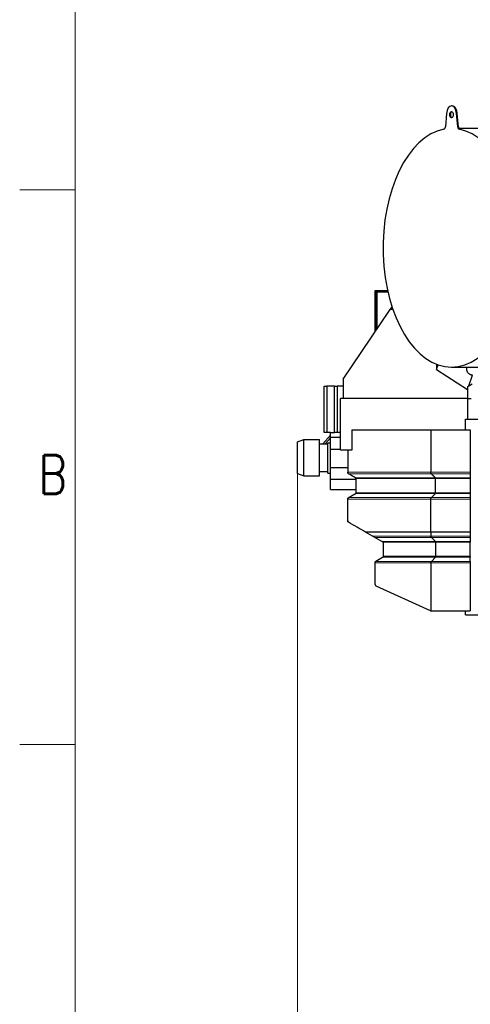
# Model space of a CAD drawing. Header units: inches. Extents: x 0 to 23760, y -13 to 16800.
# Tile 91 of 256: x 0 to 1626, y 11462 to 15014. Entities that reach past the tile are written whole.
import ezdxf

# ---------------------------------------------------------------- set-up
doc = ezdxf.new("R2010")
doc.units = ezdxf.units.IN
for name, color, linetype, true_color in [('1', 7, 'Continuous', 0xffffff), ('210', 7, 'Continuous', 0xffffff), ('254', 7, 'Continuous', 0xffffff)]:
    doc.layers.add(name, color=color, linetype=linetype, true_color=true_color)
doc.styles.add('latin_extended', font='simplex.shx')
doc.dimstyles.get("Standard").update_dxf_attribs({"dimtxt": 0.18, "dimasz": 0.18, "dimexe": 0.18, "dimexo": 0.0625, "dimgap": 0.09, "dimtad": 0, "dimtih": 1, "dimtoh": 1, "dimdec": 4, "dimzin": 0, "dimdsep": 46, "dimtxsty": 'Standard', "dimcen": 0.09, "dimadec": 0, "dimazin": 0, "dimtfac": 1, "dimtdec": 4, "dimtofl": 0, "dimtmove": 0, "dimatfit": 3, "dimfxl": 1, "dimtolj": 1, "dimtzin": 0, "dimarcsym": 0})

# ---------------------------------------------------------------- blocks, each defined once
blk = doc.blocks.new('_U12')
at = {"layer": '254', "color": 3, "linetype": 'Continuous', "lineweight": 13, "transparency": 16777216}
for p, q in [((8888.5, 13749.4), (8888.5, 9407)), ((1002.6, 13394.4), (1002.6, 9407)), ((1142.6, 9447), (8748.5, 9447))]:
    blk.add_line(p, q, dxfattribs=at)
at = {"layer": '254', "color": 3, "transparency": 16777216}
for points in [[(1142.6, 9470.3), (1142.6, 9423.6), (1002.6, 9447)], [(8748.5, 9423.6), (8748.5, 9470.3), (8888.5, 9447)]]:
    blk.add_solid(points, dxfattribs=at)
at = {"layer": 'Defpoints', "color": 0, "transparency": 16777216}
for p in [(8888.5, 13789.4), (1002.6, 13434.4), (8888.5, 9447)]:
    blk.add_point(p, dxfattribs=at)
at = {"layer": '254', "color": 2, "lineweight": 13, "transparency": 16777216, "insert": (4702.2, 9657), "char_height": 140, "attachment_point": 1, "style": 'latin_extended'}
blk.add_mtext('\\A1;7886', dxfattribs=at)

msp = doc.modelspace()

# ---------------------------------------------------------------- linework, layer by layer
at = {"layer": '1', "color": 2, "linetype": 'Continuous', "lineweight": 25}
for p, q in [((1540.085, 14676.307), (1535.934, 14627.89)), ((1560.695, 14703.577), (1558.237, 14703.577)), ((1580.541, 14627.89), (1576.39, 14676.307)), ((1582.998, 14627.89), (1578.848, 14676.307)), ((1796.611, 14622.077), (1584.747, 14622.077)), ((1282.554, 14037.86), (1327.59, 14037.86)), ((1282.554, 13888.633), (1282.554, 14037.86)), ((1328.255, 14034.86), (1285.554, 14034.86)), ((1285.554, 14034.86), (1285.554, 13893.078)), ((1288.554, 14032.736), (1328.737, 14032.736)), ((1288.554, 14032.736), (1288.554, 13897.528)), ((1167.034, 13717.371), (1336.328, 13968.36)), ((1336.328, 13968.36), (1343.513, 13979.013)), ((1347.1, 13968.36), (1336.328, 13968.36)), ((1504.069, 13771.566), (1504.069, 13752.537)), ((1504.069, 13752.537), (1509.682, 13769.484)), ((1504.069, 13752.537), (1616.084, 13680.305)), ((1558.237, 13761.077), (1799.068, 13761.077)), ((1167.034, 13717.371), (1167.034, 13647.36)), ((1620.332, 13693.13), (1633.315, 13732.336)), ((1098.554, 13692.36), (1108.554, 13692.36)), ((1098.554, 13525.36), (1098.554, 13692.36)), ((1135.91, 13692.36), (1108.554, 13692.36)), ((1108.554, 13692.36), (1108.554, 13525.36)), ((1135.91, 13692.36), (1145.91, 13692.36)), ((1135.91, 13525.36), (1135.91, 13692.36)), ((1167.034, 13692.36), (1145.91, 13692.36)), ((1145.91, 13692.36), (1145.91, 13525.36)), ((1616.084, 13680.305), (1617.534, 13684.681)), ((1616.084, 13680.305), (1617.534, 13681.745)), ((1617.534, 13691.515), (1620.332, 13693.13)), ((1617.534, 13684.681), (1617.534, 13691.515)), ((1617.534, 13681.745), (1617.534, 13684.681)), ((1617.534, 13647.36), (1617.534, 13681.745)), ((1620.332, 13693.13), (1632.535, 13700.176)), ((1617.534, 13647.36), (1157.534, 13647.36)), ((1157.534, 13461.86), (1157.534, 13647.36)), ((1617.534, 13573.362), (1617.534, 13647.36)), ((1628.948, 13646.86), (1617.534, 13646.86)), ((1608.534, 13534.85), (1608.534, 13573.36)), ((1608.534, 13573.36), (2184.534, 13573.36)), ((1198.071, 13534.86), (1198.071, 13461.86)), ((1198.071, 13534.86), (1483.59, 13534.86)), ((1483.59, 13534.86), (1483.59, 13381.456)), ((1483.59, 13534.86), (1625.534, 13534.86)), ((1625.534, 13534.86), (1625.534, 13381.456)), ((1002.554, 13491.441), (1025.554, 13499.36)), ((1025.554, 13369.36), (1025.554, 13499.36)), ((1025.554, 13499.36), (1081.554, 13499.36)), ((1025.554, 13369.36), (1025.554, 13499.36)), ((1081.554, 13369.36), (1081.554, 13499.36)), ((1121.055, 13515.644), (1093.917, 13484.362)), ((1108.554, 13525.36), (1098.554, 13525.36)), ((1101.86, 13484.361), (1121.054, 13506.487)), ((1121.054, 13525.36), (1108.554, 13525.36)), ((1121.054, 13507.82), (1121.054, 13525.36)), ((1121.054, 13525.36), (1135.91, 13525.36)), ((1121.054, 13507.82), (1157.535, 13507.82)), ((1121.054, 13487.36), (1121.054, 13507.82)), ((1145.91, 13525.36), (1135.91, 13525.36)), ((1157.534, 13525.36), (1145.91, 13525.36)), ((1002.554, 13377.28), (1002.554, 13491.441)), ((1081.554, 13484.36), (1112.054, 13484.36)), ((1112.054, 13487.36), (1121.054, 13487.36)), ((1112.054, 13378.36), (1112.054, 13487.36)), ((1121.054, 13487.643), (1120.809, 13487.36)), ((1121.054, 13473.86), (1121.054, 13487.36)), ((1121.054, 13464.86), (1121.054, 13473.86)), ((1121.054, 13399.36), (1121.054, 13464.86)), ((1121.054, 13464.86), (1157.535, 13464.86)), ((1198.071, 13461.86), (1157.534, 13461.86)), ((1183.534, 13461.86), (1183.534, 13381.456)), ((1121.054, 13399.36), (1183.533, 13399.36)), ((1121.054, 13390.36), (1121.054, 13399.36)), ((1002.554, 13377.28), (1025.554, 13369.36)), ((1025.554, 13369.36), (1081.554, 13369.36)), ((1081.554, 13384.36), (1112.054, 13384.36)), ((1112.054, 13378.36), (1121.054, 13378.36)), ((1121.054, 13378.36), (1121.054, 13390.36)), ((1121.054, 13356.4), (1121.054, 13378.36)), ((1121.054, 13356.4), (1213.532, 13356.4)), ((1121.054, 13319.81), (1121.054, 13356.4)), ((1213.534, 13307.404), (1213.534, 13358.94)), ((1500.91, 13307.404), (1500.91, 13358.94)), ((1625.534, 13381.456), (1625.534, 13376.26)), ((1625.534, 13361.538), (1625.534, 13358.94)), ((1625.534, 13358.94), (1625.534, 13307.404)), ((1121.054, 13319.81), (1213.532, 13319.81)), ((1625.534, 13290.083), (1625.534, 13284.887)), ((1272.803, 13151.452), (1247.765, 13165.947)), ((1307.202, 13131.538), (1281.77, 13146.26)), ((1483.59, 13165.947), (1483.59, 13151.452)), ((1500.044, 13131.538), (1485.322, 13146.26)), ((1625.534, 13169.425), (1625.534, 13165.947)), ((1625.534, 13165.947), (1625.534, 13151.452)), ((1625.534, 13151.452), (1625.534, 13146.26)), ((1625.534, 13146.26), (1625.534, 13131.538)), ((1312.534, 13078.645), (1312.534, 13126.721)), ((1500.91, 13128.94), (1500.91, 13077.404)), ((1625.534, 13131.538), (1625.534, 13128.94)), ((1625.534, 13077.404), (1625.534, 13128.94)), ((1285.534, 13061.324), (1308.884, 13074.806)), ((1500.91, 13077.404), (1312.265, 13077.404)), ((1500.044, 13074.806), (1485.322, 13060.083)), ((1625.534, 13077.404), (1500.91, 13077.404)), ((1625.534, 13077.404), (1625.534, 13074.806)), ((1625.534, 13060.083), (1625.534, 13074.806)), ((1282.534, 12976.796), (1282.534, 13054.887)), ((1483.59, 13054.887), (1483.59, 12882.075)), ((1625.534, 13060.083), (1625.534, 13054.887)), ((1625.534, 13054.887), (1625.534, 12881.86)), ((1482.708, 12882.393), (1286.061, 12971.329)), ((1485.181, 12881.86), (1625.534, 12881.86)), ((1608.534, 12867.36), (1608.534, 12881.866)), ((1608.534, 12867.36), (2320.534, 12867.36))]:
    msp.add_line(p, q, dxfattribs=at)
at = {"layer": '1', "color": 110, "linetype": 'Continuous', "lineweight": 13}
for p, q in [((1576.39, 14676.307), (1578.848, 14676.307)), ((1580.541, 14627.89), (1582.998, 14627.89)), ((1585.578, 14619.43), (1588.036, 14619.43)), ((1485.322, 13376.26), (1186.534, 13376.26)), ((1500.044, 13361.538), (1212.034, 13361.538)), ((1500.91, 13358.94), (1213.534, 13358.94)), ((1625.534, 13376.26), (1485.322, 13376.26)), ((1625.534, 13361.538), (1500.044, 13361.538)), ((1625.534, 13358.94), (1500.91, 13358.94)), ((1483.59, 13284.887), (1183.534, 13284.887)), ((1485.322, 13290.083), (1186.534, 13290.083)), ((1500.044, 13304.806), (1212.033, 13304.806)), ((1500.91, 13307.404), (1213.534, 13307.404)), ((1625.534, 13284.887), (1483.59, 13284.887)), ((1625.534, 13290.083), (1485.322, 13290.083)), ((1625.534, 13304.806), (1500.044, 13304.806)), ((1625.534, 13307.404), (1500.91, 13307.404)), ((1483.59, 13151.452), (1272.803, 13151.452)), ((1485.322, 13146.26), (1281.77, 13146.26)), ((1625.534, 13151.452), (1483.59, 13151.452)), ((1625.534, 13146.26), (1485.322, 13146.26)), ((1500.044, 13131.538), (1307.202, 13131.538)), ((1500.91, 13128.94), (1311.553, 13128.94)), ((1625.534, 13131.538), (1500.044, 13131.538)), ((1625.534, 13128.94), (1500.91, 13128.94)), ((1500.044, 13074.806), (1308.884, 13074.806)), ((1625.534, 13074.806), (1500.044, 13074.806)), ((1282.534, 13054.887), (1483.59, 13054.887)), ((1485.322, 13060.083), (1284.022, 13060.083)), ((1483.59, 13054.887), (1625.534, 13054.887)), ((1625.534, 13060.083), (1485.322, 13060.083))]:
    msp.add_line(p, q, dxfattribs=at)
at = {"layer": '1', "color": 2, "linetype": 'Continuous', "lineweight": 25}
for centre, radius, start, end in [((1189.534, 13206.59), 6, 180, 193.038234), ((1309.534, 13126.721), 3, 47.686056, 59.932987), ((1309.534, 13126.721), 3, 0, 47.68667), ((1309.534, 13078.645), 3, 323.719688, 335.564062), ((1288.534, 13056.128), 6, 138.762188, 153.490313), ((1288.534, 13056.128), 6, 120, 138.761732), ((1288.534, 12976.796), 6, 180, 245.664601), ((1485.181, 12887.86), 6, 254.626731, 270)]:
    msp.add_arc(centre, radius, start, end, dxfattribs=at)
for centre, major_axis, ratio, start_param, end_param in [((1558.237, 14671.577), (0, -32), 0.57357644, 1.71915435, 4.56403095), ((1560.695, 14671.577), (0, 11), 0.57357644, 0.19595684, 1.57079633), ((1560.695, 14671.577), (0, 11), 0.57357644, 1.57079633, 2.94563581), ((1560.695, 14671.577), (0, -32), 0.57357644, 1.71915435, 3.14159265), ((1558.237, 14191.577), (0, 430.5), 0.57357644, 0.11095348, 6.17223182), ((1530.261, 14629.368), (0, 10), 0.57357644, 3.25254614, 4.56403095), ((1586.213, 14629.368), (0, 10), 0.57357644, 1.71915435, 3.03063917), ((1588.671, 14629.368), (0, 10), 0.57357644, 1.71915435, 3.03063917), ((1309.534, 13078.645), (-3, 0), 1, 2.71511436, 3.14159265), ((1485.181, 12887.86), (-6, 0), 1, 1.14606349, 1.30248217)]:
    msp.add_ellipse(centre, major_axis=major_axis, ratio=ratio, start_param=start_param, end_param=end_param, dxfattribs=at)
msp.add_ellipse((1558.237, 14671.577), major_axis=(0, 11), ratio=0.57357644, dxfattribs=at)
for points, knots in [([(1612.195, 13760.977), (1612.068, 13759.137), (1611.983, 13754.622), (1612.939, 13747.609), (1615.94, 13741.422), (1619.779, 13737.772), (1622.825, 13735.866), (1625.855, 13734.543), (1629.897, 13733.522), (1632.385, 13733.305), (1633.645, 13733.385)], [0, 0, 0, 0, 0.09954474, 0.25084734, 0.41865396, 0.5407723, 0.6038739, 0.69803699, 0.82996787, 1, 1, 1, 1]), ([(1186.528, 13201.397), (1186.359, 13201.495), (1186.192, 13201.603), (1185.863, 13201.84), (1185.701, 13201.969), (1185.462, 13202.182), (1185.383, 13202.256), (1185.226, 13202.412), (1185.149, 13202.493), (1184.996, 13202.663), (1184.92, 13202.752), (1184.808, 13202.892), (1184.771, 13202.94), (1184.697, 13203.038), (1184.661, 13203.088), (1184.553, 13203.242), (1184.483, 13203.348), (1184.347, 13203.571), (1184.281, 13203.688), (1184.185, 13203.87), (1184.154, 13203.933), (1184.092, 13204.061), (1184.063, 13204.126), (1183.976, 13204.325), (1183.921, 13204.463), (1183.821, 13204.749), (1183.775, 13204.898), (1183.713, 13205.131), (1183.694, 13205.21), (1183.667, 13205.332), (1183.658, 13205.373), (1183.642, 13205.456), (1183.634, 13205.497), (1183.597, 13205.705), (1183.574, 13205.874), (1183.543, 13206.218), (1183.534, 13206.394), (1183.534, 13206.572)], [0, 0, 0, 0, 0.125, 0.125, 0.25, 0.25, 0.3125, 0.3125, 0.375, 0.375, 0.4375, 0.4375, 0.46875, 0.46875, 0.5, 0.5, 0.5625, 0.5625, 0.625, 0.625, 0.65625, 0.65625, 0.6875, 0.6875, 0.75, 0.75, 0.8125, 0.8125, 0.84375, 0.84375, 0.859375, 0.859375, 0.875, 0.875, 0.9375, 0.9375, 1, 1, 1, 1]), ([(1483.59, 13165.947), (1455.819, 13165.947), (1428.048, 13165.947), (1372.506, 13165.947), (1344.735, 13165.947), (1293.898, 13165.947), (1270.831, 13165.947), (1247.765, 13165.947)], [0, 0, 0, 0, 0.3532817, 0.3532817, 0.7065634, 0.7065634, 1, 1, 1, 1]), ([(1281.77, 13146.26), (1281.705, 13146.298), (1281.639, 13146.336), (1281.508, 13146.412), (1281.442, 13146.45), (1281.31, 13146.527), (1281.244, 13146.565), (1281.145, 13146.622), (1281.112, 13146.641), (1281.046, 13146.679), (1281.014, 13146.698), (1280.916, 13146.755), (1280.852, 13146.792), (1280.725, 13146.866), (1280.662, 13146.902), (1280.475, 13147.01), (1280.353, 13147.081), (1280.203, 13147.168), (1280.173, 13147.185), (1280.113, 13147.22), (1280.084, 13147.237), (1279.995, 13147.288), (1279.937, 13147.322), (1279.764, 13147.422), (1279.651, 13147.487), (1279.43, 13147.615), (1279.322, 13147.678), (1279.108, 13147.802), (1279.003, 13147.862), (1278.692, 13148.043), (1278.49, 13148.16), (1278.094, 13148.388), (1277.901, 13148.5), (1277.52, 13148.721), (1277.334, 13148.828), (1276.97, 13149.039), (1276.791, 13149.143), (1276.439, 13149.347), (1276.266, 13149.447), (1275.925, 13149.644), (1275.757, 13149.742), (1275.259, 13150.03), (1274.936, 13150.217), (1274.305, 13150.582), (1273.996, 13150.761), (1273.391, 13151.111), (1273.094, 13151.283), (1272.803, 13151.452)], [0, 0, 0, 0, 0.015625, 0.015625, 0.03125, 0.03125, 0.046875, 0.046875, 0.0546875, 0.0546875, 0.0625, 0.0625, 0.078125, 0.078125, 0.09375, 0.09375, 0.125, 0.125, 0.1328125, 0.1328125, 0.140625, 0.140625, 0.15625, 0.15625, 0.1875, 0.1875, 0.21875, 0.21875, 0.25, 0.25, 0.3125, 0.3125, 0.375, 0.375, 0.4375, 0.4375, 0.5, 0.5, 0.5625, 0.5625, 0.625, 0.625, 0.75, 0.75, 0.875, 0.875, 1, 1, 1, 1]), ([(1625.534, 13165.947), (1601.876, 13165.947), (1578.219, 13165.947), (1542.733, 13165.947), (1530.905, 13165.947), (1507.247, 13165.947), (1495.419, 13165.947), (1483.59, 13165.947)], [0, 0, 0, 0, 0.5, 0.5, 0.75, 0.75, 1, 1, 1, 1]), ([(1311.037, 13129.318), (1310.91, 13129.391), (1310.781, 13129.466), (1310.518, 13129.618), (1310.384, 13129.695), (1310.11, 13129.854), (1309.971, 13129.935), (1309.755, 13130.06), (1309.682, 13130.102), (1309.535, 13130.187), (1309.46, 13130.231), (1309.307, 13130.319), (1309.23, 13130.363), (1309.073, 13130.454), (1308.994, 13130.501), (1308.831, 13130.595), (1308.748, 13130.643), (1308.578, 13130.741), (1308.491, 13130.792), (1308.312, 13130.895), (1308.221, 13130.948), (1308.103, 13131.016), (1308.079, 13131.03), (1308.031, 13131.058), (1308.007, 13131.072), (1307.934, 13131.114), (1307.885, 13131.143), (1307.785, 13131.2), (1307.734, 13131.23), (1307.631, 13131.289), (1307.579, 13131.319), (1307.512, 13131.358), (1307.499, 13131.366), (1307.472, 13131.382), (1307.458, 13131.39), (1307.417, 13131.413), (1307.39, 13131.429), (1307.309, 13131.476), (1307.255, 13131.507), (1307.202, 13131.538)], [0, 0, 0, 0, 0.125, 0.125, 0.25, 0.25, 0.375, 0.375, 0.4375, 0.4375, 0.5, 0.5, 0.5625, 0.5625, 0.625, 0.625, 0.6875, 0.6875, 0.75, 0.75, 0.8125, 0.8125, 0.828125, 0.828125, 0.84375, 0.84375, 0.875, 0.875, 0.90625, 0.90625, 0.9375, 0.9375, 0.9453125, 0.9453125, 0.953125, 0.953125, 0.96875, 0.96875, 1, 1, 1, 1]), ([(1311.553, 13128.94), (1311.473, 13129.013), (1311.389, 13129.082), (1311.216, 13129.208), (1311.127, 13129.265), (1311.037, 13129.318)], [0, 0, 0, 0, 0.5, 0.5, 1, 1, 1, 1]), ([(1308.884, 13074.806), (1308.937, 13074.836), (1308.99, 13074.867), (1309.096, 13074.928), (1309.149, 13074.959), (1309.228, 13075.004), (1309.255, 13075.02), (1309.307, 13075.05), (1309.333, 13075.065), (1309.41, 13075.109), (1309.46, 13075.138), (1309.559, 13075.196), (1309.608, 13075.224), (1309.681, 13075.266), (1309.705, 13075.279), (1309.752, 13075.307), (1309.776, 13075.321), (1309.893, 13075.388), (1309.982, 13075.44), (1310.157, 13075.541), (1310.242, 13075.59), (1310.408, 13075.686), (1310.49, 13075.733), (1310.65, 13075.825), (1310.728, 13075.87), (1310.883, 13075.96), (1310.959, 13076.003), (1311.034, 13076.047)], [0, 0, 0, 0, 0.0625, 0.0625, 0.125, 0.125, 0.15625, 0.15625, 0.1875, 0.1875, 0.25, 0.25, 0.3125, 0.3125, 0.34375, 0.34375, 0.375, 0.375, 0.5, 0.5, 0.625, 0.625, 0.75, 0.75, 0.875, 0.875, 1, 1, 1, 1]), ([(1311.034, 13076.047), (1311.157, 13076.118), (1311.278, 13076.199), (1311.512, 13076.385), (1311.625, 13076.489), (1311.785, 13076.661), (1311.837, 13076.721), (1311.912, 13076.816), (1311.936, 13076.848), (1311.984, 13076.913), (1312.007, 13076.946), (1312.119, 13077.114), (1312.198, 13077.256), (1312.265, 13077.404)], [0, 0, 0, 0, 0.25, 0.25, 0.5, 0.5, 0.625, 0.625, 0.6875, 0.6875, 0.75, 0.75, 1, 1, 1, 1]), ([(1282.534, 13056.128), (1282.534, 13056.338), (1282.545, 13056.545), (1282.587, 13056.95), (1282.618, 13057.149), (1282.698, 13057.539), (1282.748, 13057.729), (1282.82, 13057.961), (1282.835, 13058.007), (1282.866, 13058.099), (1282.882, 13058.144), (1282.932, 13058.279), (1282.966, 13058.367), (1283.074, 13058.624), (1283.152, 13058.787), (1283.316, 13059.095), (1283.402, 13059.241), (1283.534, 13059.447), (1283.579, 13059.513), (1283.646, 13059.609), (1283.669, 13059.64), (1283.714, 13059.702), (1283.737, 13059.732), (1283.849, 13059.879), (1283.937, 13059.987), (1284.022, 13060.083)], [0, 0, 0, 0, 0.125, 0.125, 0.25, 0.25, 0.375, 0.375, 0.40625, 0.40625, 0.4375, 0.4375, 0.5, 0.5, 0.625, 0.625, 0.75, 0.75, 0.8125, 0.8125, 0.84375, 0.84375, 0.875, 0.875, 1, 1, 1, 1]), ([(1282.534, 13054.887), (1282.534, 13055.102), (1282.534, 13055.313), (1282.534, 13055.623), (1282.534, 13055.725), (1282.534, 13055.878), (1282.534, 13055.929), (1282.534, 13056.029), (1282.534, 13056.079), (1282.534, 13056.128)], [0, 0, 0, 0, 0.5, 0.5, 0.75, 0.75, 0.875, 0.875, 1, 1, 1, 1])]:
    msp.add_open_spline(points, degree=3, knots=knots, dxfattribs=at)
for points, weights in [([(1186.534, 13376.26), (1183.534, 13377.992), (1183.534, 13381.456)], [1, 0.866025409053, 1]), ([(1213.534, 13358.94), (1213.534, 13360.672), (1212.034, 13361.538)], [1, 0.866025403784, 1]), ([(1485.322, 13376.26), (1483.59, 13377.992), (1483.59, 13381.456)], [1, 0.866025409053, 1]), ([(1500.91, 13358.94), (1500.91, 13360.672), (1500.044, 13361.538)], [1, 0.866025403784, 1]), ([(1183.534, 13284.887), (1183.534, 13288.351), (1186.534, 13290.083)], [1, 0.866025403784, 1]), ([(1212.033, 13304.806), (1213.533, 13305.672), (1213.534, 13307.404)], [1, 0.866025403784, 1]), ([(1483.59, 13284.887), (1483.59, 13288.351), (1485.322, 13290.083)], [1, 0.866025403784, 1]), ([(1500.044, 13304.806), (1500.91, 13305.672), (1500.91, 13307.404)], [1, 0.866025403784, 1]), ([(1625.534, 13307.404), (1625.534, 13305.672), (1625.534, 13304.806)], [1, 0.866025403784, 1]), ([(1485.322, 13146.26), (1483.592, 13147.991), (1483.59, 13151.452)], [1, 0.866133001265, 0.999784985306]), ([(1500.91, 13128.94), (1500.91, 13130.672), (1500.044, 13131.538)], [1, 0.866025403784, 1]), ([(1500.044, 13074.806), (1500.91, 13075.672), (1500.91, 13077.404)], [1, 0.86602540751, 1]), ([(1483.59, 13054.887), (1483.59, 13058.351), (1485.322, 13060.083)], [1, 0.866025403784, 1])]:
    msp.add_rational_spline(points, weights, degree=2, dxfattribs=at)
at = {"layer": '1', "color": 110, "linetype": 'Continuous', "lineweight": 13}
for points in [[(1183.534, 13381.456), (1483.59, 13381.456)], [(1483.59, 13381.456), (1625.534, 13381.456)]]:
    msp.add_open_spline(points, degree=1, dxfattribs=at)
at = {"layer": '1', "color": 2, "linetype": 'Continuous', "lineweight": 25}
for points, degree in [([(1212.034, 13361.538), (1199.284, 13368.899), (1186.534, 13376.26)], 2), ([(1500.044, 13361.538), (1492.683, 13368.899), (1485.322, 13376.26)], 2), ([(1625.534, 13376.26), (1625.534, 13368.899), (1625.534, 13361.538)], 2), ([(1183.534, 13206.581), (1183.534, 13245.734), (1183.534, 13284.887)], 2), ([(1186.534, 13290.083), (1199.283, 13297.444), (1212.033, 13304.806)], 2), ([(1483.59, 13165.947), (1483.59, 13225.417), (1483.59, 13284.887)], 2), ([(1485.322, 13290.083), (1492.683, 13297.444), (1500.044, 13304.806)], 2), ([(1625.534, 13304.806), (1625.534, 13297.444), (1625.534, 13290.083)], 2), ([(1625.534, 13284.887), (1625.534, 13227.156), (1625.534, 13169.425)], 2), ([(1247.765, 13165.947), (1227.352, 13177.763), (1206.94, 13189.58), (1186.528, 13201.397)], 3)]:
    msp.add_open_spline(points, degree=degree, dxfattribs=at)
at = {"layer": '210', "color": 7, "linetype": 'Continuous', "lineweight": 18}
for p, q in [((200, 200), (200, 16600)), ((200, 14400), (0, 14400)), ((200, 12400), (0, 12400))]:
    msp.add_line(p, q, dxfattribs=at)

# ---------------------------------------------------------------- texts
at = {"layer": '210', "color": 211, "linetype": 'Continuous', "lineweight": 18, "insert": (67.11, 13303.644), "char_height": 140, "attachment_point": 7, "line_spacing_factor": 0.963855, "style": 'latin_extended'}
msp.add_mtext('\\W0.8203;B', dxfattribs=at)

# ---------------------------------------------------------------- dimensions: what is measured, and where the dimension line sits
at = {"layer": '254', "color": 2, "linetype": 'Continuous', "lineweight": 13}
dim = msp.add_linear_dim(base=(8888.534, 9446.967), p1=(1002.554, 13434.36), p2=(8888.534, 13789.353), dimstyle='Standard', override={"dimscale": 40, "dimtxt": 3.5, "dimasz": 3.5, "dimexe": 1, "dimexo": 1, "dimgap": 1.75, "dimtad": 1, "dimtih": 1, "dimtoh": 0, "dimdec": 0, "dimlfac": 1, "dimzin": 8, "dimdsep": 46, "dimlunit": 2, "dimtxsty": 'latin_extended', "dimsah": 1, "dimse1": 0, "dimse2": 0, "dimsd1": 0, "dimsd2": 0, "dimclrd": 3, "dimclre": 3, "dimclrt": 2, "dimtol": 0, "dimtm": -0.1, "dimtfac": 0.714286, "dimtdec": 3, "dimtofl": 1, "dimtmove": 0, "dimtzin": 8, "dimlwd": 13, "dimlwe": 13}, dxfattribs=at)
dim.commit()
dim.dimension.update_dxf_attribs({"geometry": '_U12', "text_midpoint": (4945.544, 9446.967), "dimtype": 160})

doc.saveas('drawing.dxf')
